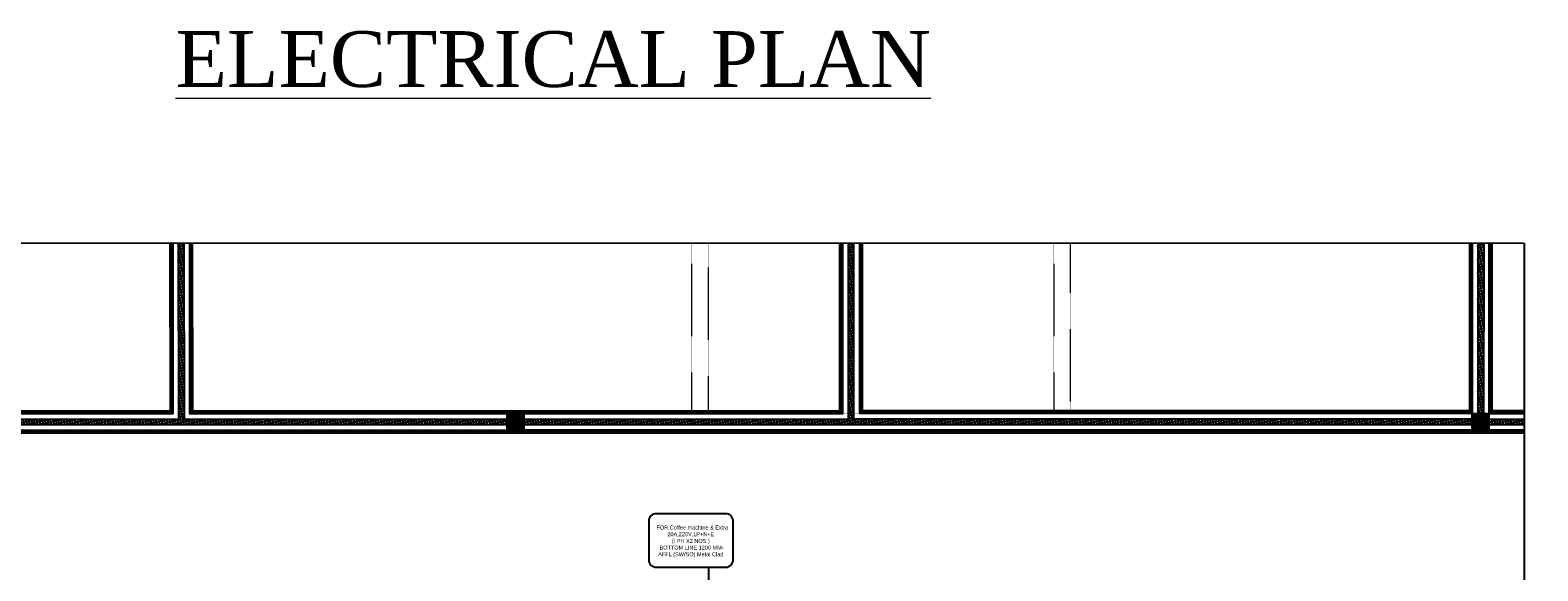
# Model space of a CAD drawing. Header units: inches. Extents: x 1703 to 137267, y -37098 to 14102.
# Tile 78 of 139: x 60927 to 74455, y 9251 to 14102. Entities that reach past the tile are written whole.
import ezdxf
from ezdxf import colors
from ezdxf.entities.mleader import LeaderData, LeaderLine
from ezdxf.math import Vec2, Vec3

# ---------------------------------------------------------------- set-up
doc = ezdxf.new("R2010")
doc.units = ezdxf.units.IN
doc.header["$MEASUREMENT"] = 0
doc.linetypes.add('LEVEL-F-OVERALL LAYOUT$0$Hidden 2mm', pattern=[3, 2, -1])
for name, color, linetype, lineweight in [('L1', 171, 'Continuous', 13), ('L5', 7, 'Continuous', 25), ('LEVEL-F-OVERALL LAYOUT$0$A-DETL', 251, 'Continuous', 15), ('LEVEL-F-OVERALL LAYOUT$0$A-WALL-FULL-EXTR', 251, 'Continuous', 35)]:
    doc.layers.add(name, color=color, linetype=linetype, lineweight=lineweight)
doc.layers.add('LEVEL-F-OVERALL LAYOUT$0$NEW PILASTERS', color=251, linetype='Continuous')
doc.layers.add('LEVEL-F-OVERALL LAYOUT$0$S-Section-Steel', color=251, linetype='Continuous')
doc.styles.add('CKD_Dimension Text', font='GOTHIC.TTF')
doc.styles.add('style12', font='BOOKOSI.TTF')
pattern_1 = [(11.6, (-844391.863, 630630.54), (-4.788168, 23.32613563), []), (101.6, (-844391.863, 630630.54), (-23.32613563, -4.788168), [])]

# ---------------------------------------------------------------- blocks, each defined once
blk = doc.blocks.new('LEVEL-F-OVERALL LAYOUT$0$SHS150x5')
at = {"layer": 'LEVEL-F-OVERALL LAYOUT$0$S-Section-Steel'}
h = blk.add_hatch(color=256, dxfattribs=at)
h.dxf.hatch_style = 1
h.paths.add_polyline_path([(322740, -171646), (322890, -171646), (322890, -171796), (322740, -171796)])
blk.add_lwpolyline([(322740, -171646), (322890, -171646), (322890, -171796), (322740, -171796)], close=True, dxfattribs=at)
blk = doc.blocks.new('LEVEL-F-OVERALL LAYOUT$0$150x150')
blk.add_blockref('LEVEL-F-OVERALL LAYOUT$0$SHS150x5', (-322815, 171721))
blk = doc.blocks.new('_Dot')
at = {"color": 0, "linetype": 'ByBlock', "lineweight": -2, "transparency": 16777216}
blk.add_line((-0.5, 0), (-1, 0), dxfattribs=at)
at = {"color": 0, "linetype": 'ByBlock', "transparency": 16777216, "const_width": 0.5}
blk.add_lwpolyline([(-0.25, 0, 1), (0.25, 0, 1)], format="xyb", close=True, dxfattribs=at)

msp = doc.modelspace()

# ---------------------------------------------------------------- hatches: boundary and pattern name
at = {"layer": 'LEVEL-F-OVERALL LAYOUT$0$A-WALL-FULL-EXTR', "lineweight": -2}
h = msp.add_hatch(dxfattribs=at)
h.set_pattern_fill('ANSI37', color=2, scale=7.5, angle=326.6)
h.set_pattern_definition(pattern_1)
edge = h.paths.add_edge_path()
edge.add_line((65206.8, 10561.9), (53903.5, 10561.9))
edge.add_line((53903.5, 10561.9), (53829.7, 10612.1))
edge.add_line((53829.7, 10612.1), (56256.6, 10614.9))
edge.add_line((56256.6, 10614.9), (56254.9, 12189.3))
edge.add_line((56254.9, 12189.3), (56305.5, 12189.3))
edge.add_line((56305.5, 12189.3), (56306.6, 10612))
edge.add_line((56306.6, 10612), (62261.1, 10612))
edge.add_line((62261.1, 10612), (62258.7, 12189.3))
edge.add_line((62258.7, 12189.3), (62306.2, 12189.3))
edge.add_line((62306.2, 12189.3), (62308.4, 10612))
edge.add_line((62308.4, 10612), (65206.6, 10612))
edge.add_line((65206.6, 10612), (65206.6, 10561.9))
h = msp.add_hatch(dxfattribs=at)
h.set_pattern_fill('ANSI37', color=2, scale=7.5, angle=326.6)
h.set_pattern_definition(pattern_1)
h.paths.add_polyline_path([(65206.7, 10612), (65206.7, 10562), (74334.2, 10562.1), (74332.7, 10612.1), (73968.6, 10612.1), (73969.4, 12189.3), (73966, 12189.3), (73916.1, 12189.2), (73916.1, 10612), (68318.3, 10613.4), (68318.4, 12189.3), (68268.4, 12189.3), (68268.4, 10612)])

# ---------------------------------------------------------------- linework, layer by layer
at = {"color": 6, "linetype": 'Continuous', "ltscale": 0.25}
for points in [[(74333.5, 12189.3), (59294.6, 12190.5), (59255.6, 11862.4), (59058.3, 12435.1), (59002.3, 12189.3), (53009, 12189.3)], [(74333.5, 12191.3), (74333, 6152.5), (74206.6, 6129.3), (74454.8, 6032.2), (74334.5, 6020.2), (74333.5, 0)]]:
    msp.add_lwpolyline(points, dxfattribs=at)
at = {"layer": 'L5', "color": 7, "linetype": 'Continuous', "elevation": -17093.7}
msp.add_lwpolyline([(66476.8, 9695.7), (66476.8, 9351.6, 0.4142136), (66544.9, 9283.5), (67166.8, 9283.5, 0.4142136), (67234.9, 9351.6), (67234.9, 9695.7, 0.4142136), (67166.8, 9763.8), (66544.9, 9763.8, 0.4142136)], format="xyb", close=True, dxfattribs=at)
at = {"layer": 'LEVEL-F-OVERALL LAYOUT$0$A-DETL', "linetype": 'LEVEL-F-OVERALL LAYOUT$0$Hidden 2mm', "lineweight": 15}
for p, q in [((66862.5, 12189.3), (66862.5, 10662)), ((67012.5, 10663.4), (67012.5, 12189.3)), ((68368.3, 10663.4), (68368.3, 12189.3)), ((70112.4, 12189.3), (70112.4, 10662.1)), ((70262.4, 10662.1), (70262.4, 12189.3)), ((66862.5, 10662), (65206.6, 10662)), ((74333.5, 10662.1), (70262.4, 10662.1))]:
    msp.add_line(p, q, dxfattribs=at)
msp.add_lwpolyline([(70112.4, 10662.1), (68435.8, 10663.4), (67012.5, 10663.4)], dxfattribs=at)
at = {"layer": 'LEVEL-F-OVERALL LAYOUT$0$A-WALL-FULL-EXTR', "color": 2, "lineweight": -2}
for points in [[(56305.5, 12189.3), (56306.6, 10612), (62261.1, 10612), (62258.9, 12189.3)], [(56355.5, 12189.3), (56356.6, 10662), (62211.1, 10662), (62209.3, 12189.3)], [(56368, 12189.3), (56369.1, 10674.5), (62198.6, 10674.5), (62196.8, 12189.3)], [(56380.5, 12189.3), (56381.6, 10687), (62186.1, 10687), (62184.3, 12189.3)], [(62306.2, 12189.3), (62308.4, 10612), (65206.6, 10612)], [(62356.6, 12189.3), (62358.4, 10662), (65206.6, 10662)], [(62369.1, 12189.3), (62370.9, 10674.5), (65206.6, 10674.5)], [(62381.6, 12189.3), (62383.4, 10687), (65206.6, 10687)], [(65206.6, 10662), (68218.4, 10662), (68218.4, 12189.3)], [(65206.6, 10674.5), (68205.9, 10674.5), (68205.9, 12189.3)], [(65206.6, 10687), (68193.4, 10687), (68193.4, 12189.3)], [(65206.7, 10612), (68268.4, 10612), (68268.4, 12189.3)], [(73916.1, 12189.3), (73916.1, 10612), (68318.3, 10613.4), (68318.4, 12189.3)], [(68368.4, 12189.3), (68368.3, 10663.4)], [(73866.1, 12189.3), (73866.1, 10662.1), (68368.3, 10663.4)], [(73853.6, 12189.3), (73853.6, 10674.6), (68368.4, 10675.9)], [(73841.1, 12189.3), (73841.1, 10687.1), (68368.4, 10688.4)], [(68380.9, 12189.3), (68380.8, 10663.4)], [(68393.4, 12189.3), (68393.3, 10663.4)], [(73969.4, 12189.3), (73968.6, 10612.1), (74333.5, 10612.1)], [(74018.6, 10662.1), (74019.4, 12189.3)], [(74333.5, 10674.6), (74031.1, 10674.6), (74031.9, 12189.3)], [(74333.5, 10687.1), (74043.6, 10687.1), (74044.4, 12189.3)], [(65206.8, 10561.9), (53903.5, 10561.9)], [(74333.5, 10562.1), (65206.7, 10562)], [(74018.6, 10662.1), (74333.5, 10662.1)], [(65206.8, 10511.9), (53979.3, 10511.9)], [(65206.8, 10499.4), (53996.5, 10499.4)], [(65206.8, 10486.9), (54023.6, 10486.9)], [(74333.5, 10512.1), (65206.8, 10512)], [(74333.5, 10499.6), (65206.8, 10499.5)], [(74333.5, 10487.1), (65206.8, 10487)]]:
    msp.add_lwpolyline(points, dxfattribs=at)

# ---------------------------------------------------------------- block references
at = {"layer": 'LEVEL-F-OVERALL LAYOUT$0$NEW PILASTERS', "rotation": 0.04019583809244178}
for p in [(65281.7, 10587), (73939.4, 10587)]:
    msp.add_blockref('LEVEL-F-OVERALL LAYOUT$0$150x150', p, dxfattribs=at)

# ---------------------------------------------------------------- texts
at = {"layer": 'L1', "color": 0, "insert": (65620.4, 14093.6), "char_height": 500, "width": 11070.056, "attachment_point": 2, "style": 'style12'}
msp.add_mtext('{\\LELECTRICAL PLAN}', dxfattribs=at)
at = {"layer": 'L5', "color": 4, "linetype": 'Continuous', "insert": (66854.8, 9514.6), "char_height": 36, "attachment_point": 5, "style": 'CKD_Dimension Text'}
msp.add_mtext_dynamic_manual_height_columns('{\\fCentury Gothic|b0|i0|c238|p34;\\C256;  FOR \\fCentury Gothic|b0|i0|c0|p34;Coffee machine & Extra  \\P\\A1;20A\\fCentury Gothic|b0|i0|c238|p34;\\H1.00002x;,220V,1P+N+E \\P\\fCentury Gothic|b0|i0|c0|p34;(\\fCentury Gothic|b0|i0|c238|p34;I PH X2 NO\\fCentury Gothic|b0|i0|c0|p34;S\\fCentury Gothic|b0|i0|c238|p34; )\\P \\fCentury Gothic|b0|i0|c0|p34;BOTTOM LINE 1200 MM- AFFL\\fCentury Gothic|b0|i0|c238|p34; (SW/SO) \\C7;Metal Clad}', width=614.216, gutter_width=2650, heights=[0], dxfattribs=at)

# ---------------------------------------------------------------- leaders
ml = msp.add_multileader_mtext('Standard')
ml.set_content(' ')
ml.set_leader_properties()
ml.set_arrow_properties(name='DOT')
ml.build(insert=Vec2(0, 0))
ml.multileader.update_dxf_attribs({"has_dogleg": 0, "dogleg_length": 0.36, "arrow_head_size": 10})
ctx = ml.context
ctx.base_point, ctx.char_height, ctx.arrow_head_size, ctx.landing_gap_size, ctx.plane_origin = Vec3(67017.9, 9283.5), 0.18, 10, 0.09, Vec3(67017.9, 8161.7)
notes = []
notes.append((ctx, [(0, (1, 1, 0), (67017.5, 9283.5), (1, 0), 0.36, [(0, [(67017.9, 8161.7)], 0, [])])]))
ctx.mtext.insert, ctx.mtext.flow_direction = Vec3(67018, 9283.6), 5
for ctx, leaders in notes:
    for number, flags, end, landing, length, lines in leaders:
        leader = LeaderData()
        leader.index, (leader.has_last_leader_line, leader.has_dogleg_vector, leader.attachment_direction) = number, flags
        leader.last_leader_point, leader.dogleg_vector, leader.dogleg_length = Vec3(end), Vec3(landing), length
        for number, points, colour, breaks in lines:
            line = LeaderLine()
            line.index, line.vertices, line.color, line.breaks = number, Vec3.list(points), colors.encode_raw_color(colour), breaks
            leader.lines.append(line)
        ctx.leaders.append(leader)

doc.saveas('drawing.dxf')
